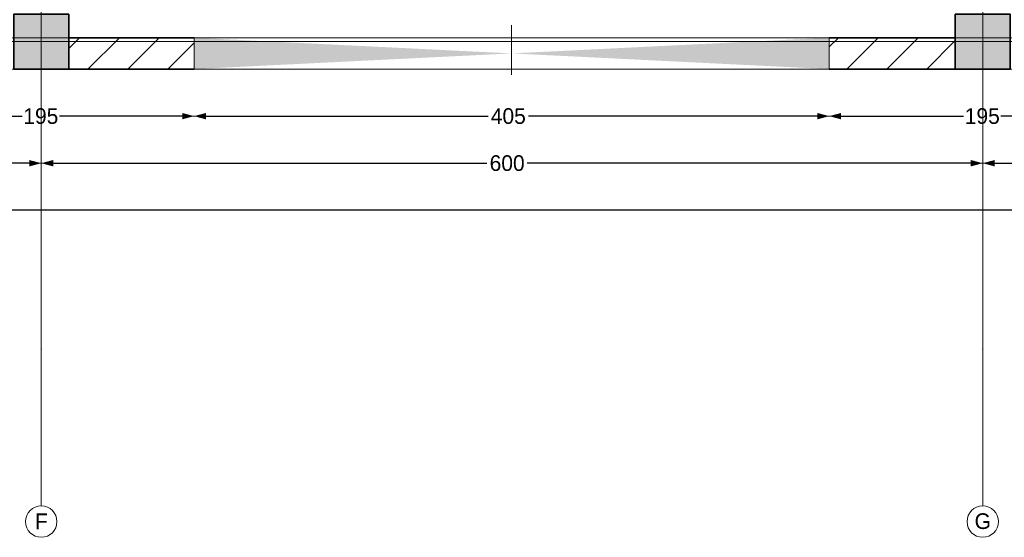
# Model space of a CAD drawing. Header units: inches. Extents: x -177438 to 34922, y -9538 to 55319.
# Tile 35 of 59: x 13631 to 19906, y -9538 to -6238. Entities that reach past the tile are written whole.
import ezdxf
from ezdxf.enums import TextEntityAlignment as Align

# ---------------------------------------------------------------- set-up
doc = ezdxf.new("R2010")
doc.units = ezdxf.units.IN
doc.header["$MEASUREMENT"] = 0
doc.set_wipeout_variables(frame=1)
for name, pattern in [('Dot & Dashed', [670.277762, 317.5, -176.388889, 0, -176.388874]), ('Hidden', [317.5, 211.666667, -105.833333]), ('Wipeout_Contour', [1000, 0, -1000])]:
    doc.linetypes.add(name, pattern=pattern)
for name, color, linetype in [('Dimensioning - General', 7, 'Continuous'), ('Structural - Bearing', 7, 'Continuous'), ('Structural - Grid', 7, 'Continuous')]:
    doc.layers.add(name, color=color, linetype=linetype)
for name, color, linetype, lineweight in [('New_2D Drafting - General_Pen_No__2', 8, 'Continuous', 15), ('Structural - Bearing_Pen_No__1', 7, 'Continuous', 13), ('Structural - Bearing_Pen_No__20', 1, 'Continuous', 0), ('Structural - Bearing_Pen_No__27', 7, 'Continuous', 35)]:
    doc.layers.add(name, color=color, linetype=linetype, lineweight=lineweight)
for name, color, linetype, lineweight, true_color in [('Structural - Bearing_Pen_No__102', 7, 'Continuous', 13, 0xcccccc), ('Structural - Bearing_Pen_No__108', 7, 'Continuous', 13, 0xfd8379), ('Structural - Bearing_Pen_No__161', 7, 'Continuous', 13, 0x6a6a6a), ('Structural - Bearing_Pen_No__28', 7, 'Continuous', 35, 0xa80f02), ('Structural - Bearing_Pen_No__63', 7, 'Continuous', 18, 0xff9955), ('Structural - Bearing_Pen_No__81', 7, 'Continuous', 20, 0x6a6a6a), ('Structural - Grid_Pen_No__81', 7, 'Continuous', 20, 0x6a6a6a)]:
    doc.layers.add(name, color=color, linetype=linetype, lineweight=lineweight, true_color=true_color)
doc.styles.add('GENERATED_STYLE_3', font='txt')
doc.dimstyles.new('GENERATED_STYLE__2', dxfattribs={"dimtxt": 100, "dimasz": 76, "dimexe": 0.18, "dimexo": 0.0625, "dimgap": 0, "dimtad": 0, "dimtih": 1, "dimtoh": 1, "dimdec": 0, "dimlfac": 0.1, "dimzin": 0, "dimdsep": 46, "dimtxsty": 'GENERATED_STYLE_3', "dimblk": 'ARROWHEAD_5', "dimblk1": 'ARROWHEAD_5', "dimblk2": 'ARROWHEAD_5', "dimcen": 0.09, "dimse1": 1, "dimse2": 1, "dimclrd": 7, "dimclre": 7, "dimclrt": 7, "dimadec": 0, "dimazin": 0, "dimtfac": 1, "dimtdec": 4, "dimtmove": 0, "dimatfit": 3, "dimfxl": 1, "dimtolj": 1, "dimtzin": 0, "dimarcsym": 0})
pattern_1 = [(45, (0, 0), (-127.2792, 127.2792), [])]

# ---------------------------------------------------------------- blocks, each defined once
blk = doc.blocks.new('Slab_1', base_point=(-47183.8, 14488))
at = {"layer": 'Structural - Bearing_Pen_No__1', "color": 7, "linetype": 'Continuous', "lineweight": 13, "flags": 128}
blk.add_lwpolyline([(-47183.8, 14488), (1166.2, 14488), (1166.2, 32488), (1166.2, 39238), (-26465.1, 39238), (-29183.8, 32838), (-47183.8, 32838)], close=True, dxfattribs=at)
blk = doc.blocks.new('Opening_4')
at = {"color": 254, "linetype": 'Wipeout_Contour', "lineweight": 0, "ltscale": 60930.932828}
blk.add_wipeout([(-11987.3, 14688), (-16034.8, 14688), (-14011, 14588)], dxfattribs=at).dxf.layer = 'Structural - Bearing'
at = {"layer": 'Structural - Bearing_Pen_No__1', "color": 7, "linetype": 'Continuous', "lineweight": 13, "flags": 128}
blk.add_lwpolyline([(-11987.3, 14688), (-16034.8, 14688)], dxfattribs=at)
at = {"color": 254, "linetype": 'Wipeout_Contour', "lineweight": 0, "ltscale": 60641.09562}
blk.add_wipeout([(-16034.8, 14488), (-11987.3, 14488), (-14011, 14588)], dxfattribs=at).dxf.layer = 'Structural - Bearing'
at = {"layer": 'Structural - Bearing_Pen_No__108', "linetype": 'Continuous', "lineweight": 13, "true_color": 0xfd8379}
for points in [[(-14011, 14588), (-16034.8, 14688), (-16034.8, 14488)], [(-14011, 14588), (-11987.3, 14488), (-11987.3, 14688)]]:
    blk.add_hatch(color=11, dxfattribs=at).paths.add_polyline_path(points)
at = {"layer": 'Structural - Bearing_Pen_No__1', "color": 7, "linetype": 'Continuous', "lineweight": 13, "flags": 128}
for points in [[(-16034.8, 14688), (-16034.8, 14488)], [(-11987.3, 14488), (-11987.3, 14688)], [(-16034.8, 14488), (-11987.3, 14488)]]:
    blk.add_lwpolyline(points, dxfattribs=at)
at = {"layer": 'Structural - Bearing_Pen_No__63', "color": 21, "linetype": 'Dot & Dashed', "lineweight": 18, "true_color": 0xff9955}
blk.add_line((-14011, 14768), (-14011, 14408), dxfattribs=at)
blk = doc.blocks.new('Wall_6', base_point=(1166.2, 14488))
at = {"layer": 'Structural - Bearing', "linetype": 'Continuous', "lineweight": 0, "true_color": 0x000000}
h = blk.add_hatch(dxfattribs=at)
h.set_pattern_fill('MASONRY_BLOCK', color=18, style=0, pattern_type=2)
h.set_pattern_definition(pattern_1)
h.paths.add_polyline_path([(-16034.8, 14688), (-16833.8, 14688), (-16833.8, 14488), (-16034.8, 14488)])
h = blk.add_hatch(dxfattribs=at)
h.set_pattern_fill('MASONRY_BLOCK', color=18, style=0, pattern_type=2)
h.set_pattern_definition(pattern_1)
h.paths.add_polyline_path([(-11183.8, 14688), (-11987.3, 14688), (-11987.3, 14488), (-11183.8, 14488)])
at = {"layer": 'Structural - Bearing_Pen_No__27', "color": 7, "linetype": 'Continuous', "lineweight": 35, "flags": 128}
for points in [[(-16034.8, 14688), (-16833.8, 14688)], [(-11183.8, 14688), (-11987.3, 14688)], [(-16833.8, 14488), (-16034.8, 14488)], [(-11987.3, 14488), (-11183.8, 14488)]]:
    blk.add_lwpolyline(points, dxfattribs=at)
blk = doc.blocks.new('Column_23', base_point=(-17008.8, 14663))
at = {"layer": 'Structural - Bearing_Pen_No__161', "linetype": 'Continuous', "lineweight": 0, "true_color": 0x6a6a6a}
blk.add_hatch(color=251, dxfattribs=at).paths.add_polyline_path([(-16833.8, 14488), (-16833.8, 14838), (-17183.8, 14838), (-17183.8, 14488)])
at = {"layer": 'Structural - Bearing_Pen_No__20', "color": 1, "linetype": 'Continuous', "lineweight": 0}
for p, q in [((-17008.8, 14743), (-17008.8, 14918)), ((-17088.8, 14663), (-17263.8, 14663)), ((-16928.8, 14663), (-16753.8, 14663)), ((-17008.8, 14583), (-17008.8, 14408))]:
    blk.add_line(p, q, dxfattribs=at)
blk.add_point((-17008.8, 14663), dxfattribs=at)
at = {"layer": 'Structural - Bearing_Pen_No__28', "color": 14, "linetype": 'Continuous', "lineweight": 35, "true_color": 0xa80f02, "flags": 128}
blk.add_lwpolyline([(-16833.8, 14488), (-16833.8, 14838), (-17183.8, 14838), (-17183.8, 14488)], close=True, dxfattribs=at)
blk = doc.blocks.new('Column_27', base_point=(-11008.8, 14663))
at = {"layer": 'Structural - Bearing_Pen_No__161', "linetype": 'Continuous', "lineweight": 0, "true_color": 0x6a6a6a}
blk.add_hatch(color=251, dxfattribs=at).paths.add_polyline_path([(-10833.8, 14488), (-10833.8, 14838), (-11183.8, 14838), (-11183.8, 14488)])
at = {"layer": 'Structural - Bearing_Pen_No__20', "color": 1, "linetype": 'Continuous', "lineweight": 0}
for p, q in [((-11008.8, 14743), (-11008.8, 14918)), ((-11088.8, 14663), (-11263.8, 14663)), ((-10928.8, 14663), (-10753.8, 14663)), ((-11008.8, 14583), (-11008.8, 14408))]:
    blk.add_line(p, q, dxfattribs=at)
blk.add_point((-11008.8, 14663), dxfattribs=at)
at = {"layer": 'Structural - Bearing_Pen_No__28', "color": 14, "linetype": 'Continuous', "lineweight": 35, "true_color": 0xa80f02, "flags": 128}
blk.add_lwpolyline([(-10833.8, 14488), (-10833.8, 14838), (-11183.8, 14838), (-11183.8, 14488)], close=True, dxfattribs=at)
blk = doc.blocks.new('Standard grid marker')
at = {"layer": 'Structural - Grid_Pen_No__81', "color": 251, "linetype": 'Continuous', "lineweight": 20, "true_color": 0x6a6a6a}
blk.add_line((1000, 0), (51328.1, 0), dxfattribs=at)
at = {"layer": 'Structural - Grid_Pen_No__81', "color": 251, "lineweight": 20, "true_color": 0x6a6a6a, "style": 'GENERATED_STYLE_3'}
for tag, p in [('AC_MarkerText_1_0', (-100, -144)), ('AC_MarkerText_1_1', (52428.1, -144))]:
    blk.add_attdef(tag, text='', height=100, rotation=180, dxfattribs=at).set_placement(p, align=Align.TOP_CENTER)
blk = doc.blocks.new('Standard grid marker_2')
at = {"layer": 'Structural - Grid_Pen_No__81', "color": 251, "linetype": 'Continuous', "lineweight": 20, "true_color": 0x6a6a6a}
for q in [(0, 0), (27734.9, 0)]:
    blk.add_line((1000, 0), q, dxfattribs=at)
blk.add_circle((-100, 0), 100, dxfattribs=at)
blk.add_point((1000, 0), dxfattribs=at)
blk.add_point((1000, 0), dxfattribs=at)
at = {"layer": 'Structural - Grid_Pen_No__81', "color": 251, "lineweight": 20, "true_color": 0x6a6a6a, "style": 'GENERATED_STYLE_3'}
for tag, p in [('AC_MarkerText_1_0', (-1.5, -46.7)), ('AC_MarkerText_1_1', (28933.4, -46.7))]:
    blk.add_attdef(tag, text='', height=100, rotation=270, dxfattribs=at).set_placement(p, align=Align.TOP_CENTER)
blk = doc.blocks.new('Beam_3', base_point=(-11008.8, 14663))
at = {"layer": 'Structural - Bearing_Pen_No__81', "color": 251, "linetype": 'Dot & Dashed', "lineweight": 20, "true_color": 0x6a6a6a}
blk.add_line((-11008.8, 14663), (-11008.8, 39096.2), dxfattribs=at)
blk = doc.blocks.new('Beam_4', base_point=(-17008.8, 14663))
at = {"layer": 'Structural - Bearing_Pen_No__81', "color": 251, "linetype": 'Dot & Dashed', "lineweight": 20, "true_color": 0x6a6a6a}
blk.add_line((-17008.8, 14663), (-17008.8, 39096.2), dxfattribs=at)
blk = doc.blocks.new('Beam_10', base_point=(-47008.8, 14663))
at = {"layer": 'Structural - Bearing_Pen_No__102', "color": 254, "linetype": 'Hidden', "lineweight": 13, "true_color": 0xcccccc}
blk.add_line((-47183.8, 14488), (1166.2, 14488), dxfattribs=at)
at = {"layer": 'Structural - Bearing_Pen_No__81', "color": 251, "linetype": 'Dot & Dashed', "lineweight": 20, "true_color": 0x6a6a6a}
blk.add_line((-47008.8, 14663), (991.2, 14663), dxfattribs=at)
blk = doc.blocks.new('ARROWHEAD_5')
at = {"linetype": 'Continuous', "lineweight": 0}
blk.add_hatch(color=0, dxfattribs=at).paths.add_polyline_path([(-1, 0.2679), (0, 0), (-1, -0.2679)])
at = {"color": 0, "linetype": 'Continuous', "lineweight": 0}
blk.add_line((0, 0), (-1, 0), dxfattribs=at)
blk = doc.blocks.new('*D171')
at = {"layer": 'Defpoints', "color": 0, "linetype": 'Continuous', "transparency": 16777216}
for p in [(18790.2, -6552.7), (20742.9, -6552.7), (18790.2, -6852.7)]:
    blk.add_point(p, dxfattribs=at)
at = {"layer": 'Dimensioning - General', "color": 7, "linetype": 'Continuous', "lineweight": -2, "transparency": 16777216}
for p, q in [((18866.2, -6852.7), (19646.9, -6852.7)), ((20666.9, -6852.7), (19884.9, -6852.7))]:
    blk.add_line(p, q, dxfattribs=at)
at = {"layer": 'Dimensioning - General', "color": 7, "linetype": 'Continuous', "lineweight": -2, "transparency": 16777216, "xscale": 76.00000000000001, "yscale": 76.00000000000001, "zscale": 76.00000000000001, "rotation": 180}
blk.add_blockref('ARROWHEAD_5', (18790.2, -6852.7), dxfattribs=at)
at = {"layer": 'Dimensioning - General', "color": 7, "linetype": 'Continuous', "lineweight": -2, "transparency": 16777216, "xscale": 76.00000000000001, "yscale": 76.00000000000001, "zscale": 76.00000000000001}
blk.add_blockref('ARROWHEAD_5', (20742.9, -6852.7), dxfattribs=at)
at = {"layer": 'Dimensioning - General', "color": 7, "linetype": 'Continuous', "lineweight": 13, "transparency": 16777216, "insert": (19765.9, -6852.7), "char_height": 100, "attachment_point": 5, "style": 'GENERATED_STYLE_3'}
blk.add_mtext('\\A1;195', dxfattribs=at)
blk = doc.blocks.new('*D172')
at = {"layer": 'Defpoints', "color": 0, "linetype": 'Continuous', "transparency": 16777216}
for p in [(14742.7, -6552.7), (18790.2, -6552.7), (14742.7, -6852.7)]:
    blk.add_point(p, dxfattribs=at)
at = {"layer": 'Dimensioning - General', "color": 7, "linetype": 'Continuous', "lineweight": -2, "transparency": 16777216}
for p, q in [((14818.7, -6852.7), (16616.6, -6852.7)), ((18714.2, -6852.7), (16873.7, -6852.7))]:
    blk.add_line(p, q, dxfattribs=at)
at = {"layer": 'Dimensioning - General', "color": 7, "linetype": 'Continuous', "lineweight": -2, "transparency": 16777216, "xscale": 76.00000000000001, "yscale": 76.00000000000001, "zscale": 76.00000000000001, "rotation": 180}
blk.add_blockref('ARROWHEAD_5', (14742.7, -6852.7), dxfattribs=at)
at = {"layer": 'Dimensioning - General', "color": 7, "linetype": 'Continuous', "lineweight": -2, "transparency": 16777216, "xscale": 76.00000000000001, "yscale": 76.00000000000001, "zscale": 76.00000000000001}
blk.add_blockref('ARROWHEAD_5', (18790.2, -6852.7), dxfattribs=at)
at = {"layer": 'Dimensioning - General', "color": 7, "linetype": 'Continuous', "lineweight": 13, "transparency": 16777216, "insert": (16745.1, -6852.7), "char_height": 100, "attachment_point": 5, "style": 'GENERATED_STYLE_3'}
blk.add_mtext('\\A1;405', dxfattribs=at)
blk = doc.blocks.new('*D173')
at = {"layer": 'Defpoints', "color": 0, "linetype": 'Continuous', "transparency": 16777216}
for p in [(12790.4, -6552.7), (14742.7, -6552.7), (12790.4, -6852.7)]:
    blk.add_point(p, dxfattribs=at)
at = {"layer": 'Dimensioning - General', "color": 7, "linetype": 'Continuous', "lineweight": -2, "transparency": 16777216}
for p, q in [((12866.4, -6852.7), (13646.8, -6852.7)), ((14666.7, -6852.7), (13884.9, -6852.7))]:
    blk.add_line(p, q, dxfattribs=at)
at = {"layer": 'Dimensioning - General', "color": 7, "linetype": 'Continuous', "lineweight": -2, "transparency": 16777216, "xscale": 76.00000000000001, "yscale": 76.00000000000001, "zscale": 76.00000000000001, "rotation": 180}
blk.add_blockref('ARROWHEAD_5', (12790.4, -6852.7), dxfattribs=at)
at = {"layer": 'Dimensioning - General', "color": 7, "linetype": 'Continuous', "lineweight": -2, "transparency": 16777216, "xscale": 76.00000000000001, "yscale": 76.00000000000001, "zscale": 76.00000000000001}
blk.add_blockref('ARROWHEAD_5', (14742.7, -6852.7), dxfattribs=at)
at = {"layer": 'Dimensioning - General', "color": 7, "linetype": 'Continuous', "lineweight": 13, "transparency": 16777216, "insert": (13765.9, -6852.7), "char_height": 100, "attachment_point": 5, "style": 'GENERATED_STYLE_3'}
blk.add_mtext('\\A1;195', dxfattribs=at)
blk = doc.blocks.new('*D183')
at = {"layer": 'Defpoints', "color": 0, "linetype": 'Continuous', "transparency": 16777216}
for p in [(19768.7, -7152.7), (19768.7, -7339.6), (25768.7, -7480.3)]:
    blk.add_point(p, dxfattribs=at)
at = {"layer": 'Dimensioning - General', "color": 7, "linetype": 'Continuous', "lineweight": -2, "transparency": 16777216}
for p, q in [((19844.7, -7152.7), (22609.2, -7152.7)), ((25692.7, -7152.7), (22866.4, -7152.7))]:
    blk.add_line(p, q, dxfattribs=at)
at = {"layer": 'Dimensioning - General', "color": 7, "linetype": 'Continuous', "lineweight": -2, "transparency": 16777216, "xscale": 76.00000000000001, "yscale": 76.00000000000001, "zscale": 76.00000000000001, "rotation": 180}
blk.add_blockref('ARROWHEAD_5', (19768.7, -7152.7), dxfattribs=at)
at = {"layer": 'Dimensioning - General', "color": 7, "linetype": 'Continuous', "lineweight": -2, "transparency": 16777216, "xscale": 76.00000000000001, "yscale": 76.00000000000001, "zscale": 76.00000000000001}
blk.add_blockref('ARROWHEAD_5', (25768.7, -7152.7), dxfattribs=at)
at = {"layer": 'Dimensioning - General', "color": 7, "linetype": 'Continuous', "lineweight": 13, "transparency": 16777216, "insert": (22737.8, -7152.7), "char_height": 100, "attachment_point": 5, "style": 'GENERATED_STYLE_3'}
blk.add_mtext('\\A1;600', dxfattribs=at)
blk = doc.blocks.new('*D184')
at = {"layer": 'Defpoints', "color": 0, "linetype": 'Continuous', "transparency": 16777216}
for p in [(13768.7, -7048.8), (13768.7, -7152.7), (19768.7, -7339.6)]:
    blk.add_point(p, dxfattribs=at)
at = {"layer": 'Dimensioning - General', "color": 7, "linetype": 'Continuous', "lineweight": -2, "transparency": 16777216}
for p, q in [((13844.7, -7152.7), (16609.2, -7152.7)), ((19692.7, -7152.7), (16866.4, -7152.7))]:
    blk.add_line(p, q, dxfattribs=at)
at = {"layer": 'Dimensioning - General', "color": 7, "linetype": 'Continuous', "lineweight": -2, "transparency": 16777216, "xscale": 76.00000000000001, "yscale": 76.00000000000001, "zscale": 76.00000000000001, "rotation": 180}
blk.add_blockref('ARROWHEAD_5', (13768.7, -7152.7), dxfattribs=at)
at = {"layer": 'Dimensioning - General', "color": 7, "linetype": 'Continuous', "lineweight": -2, "transparency": 16777216, "xscale": 76.00000000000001, "yscale": 76.00000000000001, "zscale": 76.00000000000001}
blk.add_blockref('ARROWHEAD_5', (19768.7, -7152.7), dxfattribs=at)
at = {"layer": 'Dimensioning - General', "color": 7, "linetype": 'Continuous', "lineweight": 13, "transparency": 16777216, "insert": (16737.8, -7152.7), "char_height": 100, "attachment_point": 5, "style": 'GENERATED_STYLE_3'}
blk.add_mtext('\\A1;600', dxfattribs=at)
blk = doc.blocks.new('*D185')
at = {"layer": 'Defpoints', "color": 0, "linetype": 'Continuous', "transparency": 16777216}
for p in [(7768.7, -6992.5), (13768.7, -7048.8), (7768.7, -7152.7)]:
    blk.add_point(p, dxfattribs=at)
at = {"layer": 'Dimensioning - General', "color": 7, "linetype": 'Continuous', "lineweight": -2, "transparency": 16777216}
for p, q in [((7844.7, -7152.7), (10609.2, -7152.7)), ((13692.7, -7152.7), (10866.4, -7152.7))]:
    blk.add_line(p, q, dxfattribs=at)
at = {"layer": 'Dimensioning - General', "color": 7, "linetype": 'Continuous', "lineweight": -2, "transparency": 16777216, "xscale": 76.00000000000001, "yscale": 76.00000000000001, "zscale": 76.00000000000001, "rotation": 180}
blk.add_blockref('ARROWHEAD_5', (7768.7, -7152.7), dxfattribs=at)
at = {"layer": 'Dimensioning - General', "color": 7, "linetype": 'Continuous', "lineweight": -2, "transparency": 16777216, "xscale": 76.00000000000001, "yscale": 76.00000000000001, "zscale": 76.00000000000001}
blk.add_blockref('ARROWHEAD_5', (13768.7, -7152.7), dxfattribs=at)
at = {"layer": 'Dimensioning - General', "color": 7, "linetype": 'Continuous', "lineweight": 13, "transparency": 16777216, "insert": (10737.8, -7152.7), "char_height": 100, "attachment_point": 5, "style": 'GENERATED_STYLE_3'}
blk.add_mtext('\\A1;600', dxfattribs=at)
blk = doc.blocks.new('*D190')
at = {"layer": 'Defpoints', "color": 0, "linetype": 'Continuous', "transparency": 16777216}
for p in [(-16406.3, -6552.7), (31943.7, -6552.7), (-16406.3, -7452.7)]:
    blk.add_point(p, dxfattribs=at)
at = {"layer": 'Dimensioning - General', "color": 7, "linetype": 'Continuous', "lineweight": -2, "transparency": 16777216}
for p, q in [((-16330.3, -7452.7), (7571.2, -7452.7)), ((31867.7, -7452.7), (7923.5, -7452.7))]:
    blk.add_line(p, q, dxfattribs=at)
at = {"layer": 'Dimensioning - General', "color": 7, "linetype": 'Continuous', "lineweight": -2, "transparency": 16777216, "xscale": 76.00000000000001, "yscale": 76.00000000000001, "zscale": 76.00000000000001, "rotation": 180}
blk.add_blockref('ARROWHEAD_5', (-16406.3, -7452.7), dxfattribs=at)
at = {"layer": 'Dimensioning - General', "color": 7, "linetype": 'Continuous', "lineweight": -2, "transparency": 16777216, "xscale": 76.00000000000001, "yscale": 76.00000000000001, "zscale": 76.00000000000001}
blk.add_blockref('ARROWHEAD_5', (31943.7, -7452.7), dxfattribs=at)
at = {"layer": 'Dimensioning - General', "color": 7, "linetype": 'Continuous', "lineweight": 13, "transparency": 16777216, "insert": (7747.4, -7452.7), "char_height": 100, "attachment_point": 5, "style": 'GENERATED_STYLE_3'}
blk.add_mtext('\\A1;4835', dxfattribs=at)

msp = doc.modelspace()

# ---------------------------------------------------------------- linework, layer by layer
at = {"layer": 'New_2D Drafting - General_Pen_No__2', "color": 8, "linetype": 'Continuous', "lineweight": 15, "flags": 128}
msp.add_lwpolyline([(31743.71602, -6352.71606), (31743.71602, 17997.28394), (4444.69471, 17997.28394), (1811.01254, 11797.28394), (1811.01254, 11597.28394), (-4056.28398, 11597.28394), (-4056.28398, 5447.28396), (-10206.28398, 5447.27184), (-10195.74273, -6352.71606)], close=True, dxfattribs=at)

# ---------------------------------------------------------------- block references
at = {"layer": 'Structural - Bearing', "color": 7, "linetype": 'Continuous', "lineweight": 13}
msp.add_blockref('Slab_1', (-16406.28398, -6552.71606), dxfattribs=at)
at = {"layer": 'Structural - Bearing', "color": 254, "lineweight": 13, "true_color": 0xcccccc}
for name, p in [('Beam_4', (13768.71602, -6377.71606)), ('Beam_3', (19768.71602, -6377.71606))]:
    msp.add_blockref(name, p, dxfattribs=at)
at = {"layer": 'Structural - Bearing', "color": 14, "lineweight": 35, "true_color": 0xa80f02}
for name, p in [('Column_23', (13768.71602, -6377.71606)), ('Column_27', (19768.71602, -6377.71606))]:
    msp.add_blockref(name, p, dxfattribs=at)
at = {"layer": 'Structural - Grid', "color": 8, "linetype": 'Continuous', "lineweight": 15}
ref = msp.add_blockref('Standard grid marker_2', (13768.71602, -9337.64184), dxfattribs=dict(at, zscale=1000, rotation=90))
ref.add_attrib('AC_MarkerText_1', 'F', dxfattribs={"layer": 'Structural - Grid_Pen_No__81', "color": 251, "lineweight": 20, "true_color": 0x6a6a6a, "height": 100, "rotation": 360, "style": 'GENERATED_STYLE_3'}).set_placement((13768.71602, -9385.82367), align=Align.TOP_CENTER)
ref = msp.add_blockref('Standard grid marker_2', (19768.71602, -9337.64184), dxfattribs=dict(at, zscale=1000, rotation=90))
ref.add_attrib('AC_MarkerText_1', 'G', dxfattribs={"layer": 'Structural - Grid_Pen_No__81', "color": 251, "lineweight": 20, "true_color": 0x6a6a6a, "height": 100, "rotation": 360, "style": 'GENERATED_STYLE_3'}).set_placement((19768.71602, -9384.51458), align=Align.TOP_CENTER)

# ---------------------------------------------------------------- dimensions: what is measured, and where the dimension line sits
at = {"layer": 'Dimensioning - General', "color": 7, "linetype": 'Continuous', "lineweight": 13}
for base, p1, p2, picture, middle in [((7768.71602, -7152.71606), (13768.71602, -7048.76341), (7768.71602, -6992.47152), '*D185', (10737.77953, -7152.71606)), ((13768.71602, -7152.71606), (19768.71602, -7339.60485), (13768.71602, -7048.76341), '*D184', (16737.77953, -7152.71606)), ((19768.71602, -7152.71606), (25768.71602, -7480.33458), (19768.71602, -7339.60485), '*D183', (22737.77953, -7152.71606))]:
    dim = msp.add_linear_dim(base=base, p1=p1, p2=p2, angle=180, dimstyle='GENERATED_STYLE__2', dxfattribs=at)
    dim.commit()
    dim.dimension.update_dxf_attribs({"geometry": picture, "text_midpoint": middle, "dimtype": 160})

# ---------------------------------------------------------------- next in the draw order: block references
at = {"layer": 'Structural - Bearing', "color": 7, "linetype": 'Continuous', "lineweight": 13}
msp.add_blockref('Opening_4', (30777.50403, -21040.69703), dxfattribs=at)

# ---------------------------------------------------------------- next in the draw order: block references
at = {"layer": 'Structural - Bearing', "color": 254, "lineweight": 13, "true_color": 0xcccccc}
msp.add_blockref('Beam_10', (-16231.28398, -6377.71606), dxfattribs=at)
at = {"layer": 'Structural - Bearing', "color": 7, "lineweight": 35}
msp.add_blockref('Wall_6', (31943.71602, -6552.71606), dxfattribs=at)
at = {"layer": 'Structural - Grid', "color": 8, "linetype": 'Continuous', "lineweight": 15, "zscale": 1000, "rotation": 180}
msp.add_blockref('Standard grid marker', (34721.7883, -6377.71606), dxfattribs=at)

# ---------------------------------------------------------------- next in the draw order: dimensions: what is measured, and where the dimension line sits
at = {"layer": 'Dimensioning - General', "color": 7, "linetype": 'Continuous', "lineweight": 13}
for base, p1, p2, picture, middle in [((-16406.28398, -7452.71606), (31943.71602, -6552.71606), (-16406.28398, -6552.71606), '*D190', (7747.35252, -7452.71606)), ((12790.37496, -6852.71606), (14742.70237, -6552.71604), (12790.37496, -6552.71604), '*D173', (13765.85666, -6852.71606)), ((14742.70237, -6852.71606), (18790.24427, -6552.71604), (14742.70237, -6552.71604), '*D172', (16745.13682, -6852.71606)), ((18790.24427, -6852.71606), (20742.92206, -6552.71604), (18790.24427, -6552.71604), '*D171', (19765.90117, -6852.71606))]:
    dim = msp.add_linear_dim(base=base, p1=p1, p2=p2, angle=180, dimstyle='GENERATED_STYLE__2', dxfattribs=at)
    dim.commit()
    dim.dimension.update_dxf_attribs({"geometry": picture, "text_midpoint": middle, "dimtype": 160})

doc.saveas('drawing.dxf')
